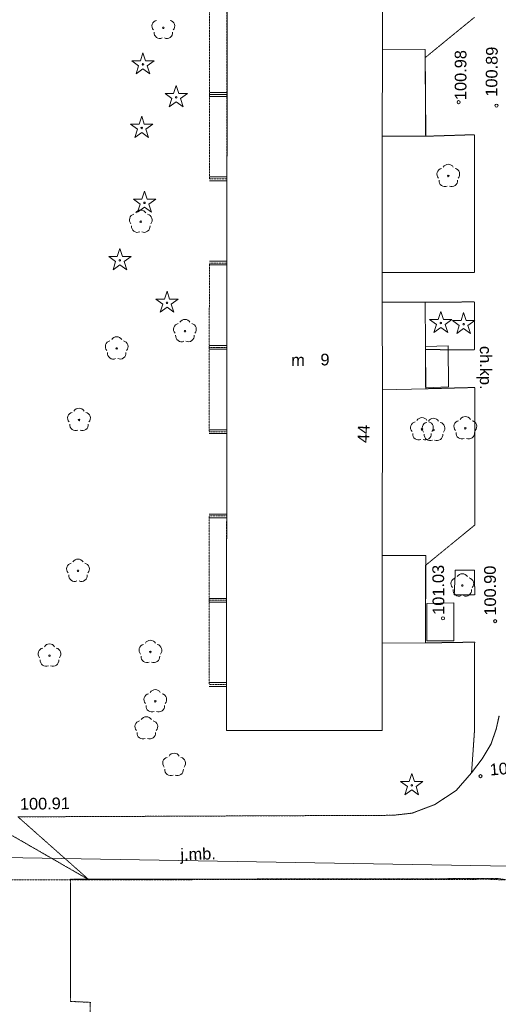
# Model space of a CAD drawing. Header units: millimetres. Extents: x 7098408 to 7789344, y 5351952 to 5979042.
# Tile 20 of 55: x 7544093 to 7574794, y 5666080 to 5729192. Entities that reach past the tile are written whole.
import ezdxf

# ---------------------------------------------------------------- set-up
doc = ezdxf.new("R2010")
doc.units = ezdxf.units.MM
doc.header["$MEASUREMENT"] = 0
for name, pattern in [('4002', [2, 1, -1]), ('4003', [3, 2, -1]), ('4004', [4, 3, -1])]:
    doc.linetypes.add(name, pattern=pattern)
for name, color, linetype, lineweight, true_color in [('Budynki_Nr_pióra__102', 7, 'Continuous', 5, 0xcccccc), ('Drogi_Nr_pióra__102', 7, 'Continuous', 5, 0xcccccc), ('Dzialki_Nr_pióra__102', 7, 'Continuous', 5, 0xcccccc), ('Elementy_budynkow_Nr_pióra__102', 7, 'Continuous', 5, 0xcccccc), ('Roslinnosc_Nr_pióra__102', 7, 'Continuous', 5, 0xcccccc), ('Rzezba_Nr_pióra__102', 7, 'Continuous', 5, 0xcccccc), ('SYSTEM_Nr_pióra__102', 7, 'Continuous', 5, 0xcccccc), ('Uzytki_Nr_pióra__102', 7, 'Continuous', 5, 0xcccccc)]:
    doc.layers.add(name, color=color, linetype=linetype, lineweight=lineweight, true_color=true_color)
doc.styles.add('STYL_AUTOMATYCZNY_2', font='arial.ttf')

msp = doc.modelspace()

# ---------------------------------------------------------------- linework, layer by layer
at = {"layer": 'Budynki_Nr_pióra__102', "color": 254, "linetype": 'Continuous', "lineweight": 5, "true_color": 0xcccccc, "flags": 128}
msp.add_lwpolyline([(7557394.04, 5732739.94), (7567352.21, 5732729.93), (7567362.22, 5727295.48), (7570094.46, 5727285.47), (7570134.49, 5721720.91), (7567352.21, 5721720.91), (7567352.21, 5711092.19), (7570104.47, 5711082.18), (7570134.49, 5705537.64), (7567362.22, 5705457.57), (7567352.21, 5694838.86), (7570134.49, 5694838.86), (7570114.47, 5689244.28), (7567352.21, 5689234.27), (7567352.21, 5683629.67), (7557364.02, 5683629.67)], close=True, dxfattribs=at)
at = {"layer": 'Budynki_Nr_pióra__102', "color": 254, "linetype": '4003', "lineweight": 5, "true_color": 0xcccccc, "flags": 128}
for points in [[(7556273.12, 5729807.54), (7557390.04, 5729807.54), (7557384.04, 5724403.11), (7556263.12, 5724403.11)], [(7556263.12, 5724403.11), (7557384.04, 5724403.11), (7557384.04, 5718998.67), (7556263.12, 5718998.67)], [(7556263.12, 5713594.24), (7557384.04, 5713594.24), (7557374.03, 5708189.81), (7556253.11, 5708189.81)], [(7556253.11, 5708189.81), (7557374.03, 5708189.81), (7557374.03, 5702785.38), (7556253.11, 5702785.38)], [(7556253.11, 5697380.95), (7557370.02, 5697381.95), (7557364.02, 5691976.52), (7556243.1, 5691976.52)], [(7556243.1, 5691976.52), (7557364.02, 5691976.52), (7557364.02, 5686572.08), (7556243.1, 5686572.08)]]:
    msp.add_lwpolyline(points, close=True, dxfattribs=at)
at = {"layer": 'Drogi_Nr_pióra__102', "color": 254, "linetype": '4004', "lineweight": 5, "true_color": 0xcccccc}
for p, q in [((7570101.46, 5726759.04), (7573267.06, 5729347.16)), ((7570134.49, 5721720.91), (7570101.46, 5726759.04)), ((7573257.05, 5721820.99), (7570134.49, 5721720.91)), ((7573267.06, 5712993.75), (7573257.05, 5721820.99)), ((7567352.21, 5712977.74), (7573267.06, 5712993.75)), ((7567352.21, 5711092.19), (7567352.21, 5712977.74)), ((7570104.47, 5711082.18), (7567352.21, 5711092.19)), ((7573267.06, 5711102.2), (7570104.47, 5711082.18)), ((7573267.06, 5708029.68), (7573267.06, 5711102.2)), ((7570134.49, 5705537.64), (7570120.48, 5708046.69)), ((7570120.48, 5708046.69), (7573267.06, 5708029.68)), ((7573287.08, 5705617.7), (7570134.49, 5705537.64)), ((7573297.08, 5696810.48), (7573287.08, 5705617.7)), ((7570131.49, 5694221.36), (7573297.08, 5696810.48)), ((7570114.47, 5689244.28), (7570131.49, 5694221.36)), ((7572036.05, 5693908.1), (7571965.99, 5692326.8)), ((7573257.05, 5693898.09), (7572036.05, 5693908.1)), ((7573287.08, 5692336.81), (7573257.05, 5693898.09)), ((7571965.99, 5692326.8), (7573287.08, 5692336.81)), ((7573277.07, 5689294.32), (7570114.47, 5689244.28)), ((7573267.06, 5683639.68), (7573277.07, 5689294.32)), ((7574838.35, 5684550.43), (7574658.2, 5683719.75)), ((7573076.9, 5680907.44), (7573267.06, 5683639.68)), ((7574658.2, 5683719.75), (7574327.93, 5682778.97)), ((7574327.93, 5682778.97), (7573757.46, 5681808.18)), ((7573757.46, 5681808.18), (7573076.9, 5680907.44))]:
    msp.add_line(p, q, dxfattribs=at)
at = {"layer": 'Drogi_Nr_pióra__102', "color": 254, "linetype": 'Continuous', "lineweight": 5, "true_color": 0xcccccc}
for p, q in [((7574658.2, 5683719.75), (7574838.35, 5684550.43)), ((7574327.93, 5682778.97), (7574658.2, 5683719.75)), ((7573757.46, 5681808.18), (7574327.93, 5682778.97)), ((7573076.9, 5680907.44), (7573757.46, 5681808.18)), ((7572081.09, 5679776.51), (7573076.9, 5680907.44)), ((7570729.98, 5678885.78), (7572081.09, 5679776.51)), ((7569278.79, 5678335.33), (7570729.98, 5678885.78)), ((7568028.76, 5678195.22), (7569278.79, 5678335.33)), ((7543983.05, 5678095.13), (7568028.76, 5678195.22))]:
    msp.add_line(p, q, dxfattribs=at)
at = {"layer": 'Drogi_Nr_pióra__102', "color": 254, "linetype": '4003', "lineweight": 5, "true_color": 0xcccccc}
for p, q in [((7574658.2, 5683719.75), (7574838.35, 5684550.43)), ((7574327.93, 5682778.97), (7574658.2, 5683719.75)), ((7573757.46, 5681808.18), (7574327.93, 5682778.97)), ((7573076.9, 5680907.44), (7573757.46, 5681808.18)), ((7572081.09, 5679776.51), (7573076.9, 5680907.44)), ((7570729.98, 5678885.78), (7572081.09, 5679776.51)), ((7569278.79, 5678335.33), (7570729.98, 5678885.78)), ((7568028.76, 5678195.22), (7569278.79, 5678335.33)), ((7548536.78, 5674061.83), (7541549.05, 5678081.12)), ((7543983.05, 5678095.13), (7568028.76, 5678195.22)), ((7543983.05, 5678095.13), (7548536.78, 5674061.83)), ((7548536.78, 5674061.83), (7501968.59, 5674071.83)), ((7574247.86, 5674091.85), (7548536.78, 5674061.83)), ((7575258.69, 5674051.82), (7574247.86, 5674091.85))]:
    msp.add_line(p, q, dxfattribs=at)
at = {"layer": 'Dzialki_Nr_pióra__102', "color": 254, "linetype": 'Continuous', "lineweight": 5, "true_color": 0xcccccc}
for p, q in [((7547355.81, 5673841.65), (7547345.8, 5666515.64)), ((7570564.84, 5674131.88), (7547606.02, 5674091.85)), ((7574558.12, 5674140.89), (7571065.25, 5674132.88)), ((7547596.01, 5666253.42), (7548356.63, 5666217.39))]:
    msp.add_line(p, q, dxfattribs=at)
at = {"layer": 'Elementy_budynkow_Nr_pióra__102', "color": 254, "linetype": 'Continuous', "lineweight": 5, "true_color": 0xcccccc}
for p, q in [((7556263.12, 5724528.21), (7557384.04, 5724528.21)), ((7556263.12, 5724278), (7557384.04, 5724278)), ((7556263.12, 5719123.78), (7557384.04, 5719123.78)), ((7556263.12, 5718873.57), (7557384.04, 5718873.57)), ((7556263.12, 5713719.35), (7557384.04, 5713719.35)), ((7556263.12, 5713469.14), (7557384.04, 5713469.14)), ((7556253.11, 5708314.91), (7557374.03, 5708314.91)), ((7556253.11, 5708064.71), (7557374.03, 5708064.71)), ((7556253.11, 5702910.48), (7557374.03, 5702910.48)), ((7556253.11, 5702660.28), (7557374.03, 5702660.28)), ((7556253.11, 5697506.05), (7557370.02, 5697507.05)), ((7556253.11, 5697255.85), (7557370.02, 5697256.85)), ((7556243.1, 5692101.62), (7557364.02, 5692101.62)), ((7556243.1, 5691851.41), (7557364.02, 5691851.41)), ((7556243.1, 5686697.19), (7557364.02, 5686697.19)), ((7556243.1, 5686446.98), (7557364.02, 5686446.98))]:
    msp.add_line(p, q, dxfattribs=at)
at = {"layer": 'Elementy_budynkow_Nr_pióra__102', "color": 254, "linetype": 'Continuous', "lineweight": 5, "true_color": 0xcccccc, "flags": 128}
for points in [[(7557394.04, 5732739.94), (7567352.21, 5732729.93), (7567362.22, 5727295.48), (7567352.21, 5721720.91), (7567352.21, 5711092.19), (7567362.22, 5705457.57), (7567352.21, 5694838.86), (7567352.21, 5689234.27), (7567352.21, 5683629.67), (7557364.02, 5683629.67)], [(7567362.22, 5727295.48), (7570094.46, 5727285.47), (7570134.49, 5721720.91), (7567352.21, 5721720.91)], [(7567352.21, 5711092.19), (7570104.47, 5711082.18), (7570134.49, 5705537.64), (7567362.22, 5705457.57)], [(7570134.49, 5705605.69), (7570119.48, 5708236.85), (7571572.67, 5708280.89), (7571596.69, 5705657.74)], [(7567352.21, 5694838.86), (7570134.49, 5694838.86), (7570114.47, 5689244.28), (7567352.21, 5689234.27)], [(7570207.55, 5691775.35), (7571932.97, 5691810.38), (7571932.97, 5689375.38), (7570217.56, 5689373.38)]]:
    msp.add_lwpolyline(points, close=True, dxfattribs=at)
at = {"layer": 'Roslinnosc_Nr_pióra__102', "color": 254, "linetype": 'Continuous', "lineweight": 5, "true_color": 0xcccccc}
for p, q in [((7551999.62, 5727078.3), (7551834.48, 5726562.88)), ((7552164.76, 5726562.88), (7551999.62, 5727078.3)), ((7551834.48, 5726562.88), (7551284.03, 5726562.88)), ((7551284.03, 5726562.88), (7551724.39, 5726242.61)), ((7551724.39, 5726242.61), (7551559.26, 5725722.19)), ((7552715.21, 5726562.88), (7552164.76, 5726562.88)), ((7552274.85, 5726242.61), (7552715.21, 5726562.88)), ((7552439.98, 5725722.19), (7552274.85, 5726242.61)), ((7551559.26, 5725722.19), (7551999.62, 5726042.45)), ((7551999.62, 5726042.45), (7552439.98, 5725722.19)), ((7554131.37, 5724966.57), (7553966.23, 5724451.15)), ((7554296.5, 5724451.15), (7554131.37, 5724966.57)), ((7553966.23, 5724451.15), (7553415.78, 5724451.15)), ((7553415.78, 5724451.15), (7553856.14, 5724130.88)), ((7554846.95, 5724451.15), (7554296.5, 5724451.15)), ((7554406.59, 5724130.88), (7554846.95, 5724451.15)), ((7553856.14, 5724130.88), (7553691.01, 5723610.46)), ((7553691.01, 5723610.46), (7554131.37, 5723930.72)), ((7554131.37, 5723930.72), (7554571.73, 5723610.46)), ((7554571.73, 5723610.46), (7554406.59, 5724130.88)), ((7551919.55, 5723004.96), (7551754.42, 5722489.54)), ((7552084.69, 5722489.54), (7551919.55, 5723004.96)), ((7551754.42, 5722489.54), (7551203.97, 5722489.54)), ((7551203.97, 5722489.54), (7551644.33, 5722169.27)), ((7552635.14, 5722489.54), (7552084.69, 5722489.54)), ((7552194.78, 5722169.27), (7552635.14, 5722489.54)), ((7551644.33, 5722169.27), (7551479.19, 5721648.85)), ((7551479.19, 5721648.85), (7551919.55, 5721969.11)), ((7551919.55, 5721969.11), (7552359.92, 5721648.85)), ((7552359.92, 5721648.85), (7552194.78, 5722169.27)), ((7552100.7, 5718201.02), (7551935.57, 5717685.6)), ((7552265.84, 5717685.6), (7552100.7, 5718201.02)), ((7551935.57, 5717685.6), (7551385.12, 5717685.6)), ((7551385.12, 5717685.6), (7551825.48, 5717365.34)), ((7551825.48, 5717365.34), (7551660.34, 5716844.91)), ((7552816.29, 5717685.6), (7552265.84, 5717685.6)), ((7552375.93, 5717365.34), (7552816.29, 5717685.6)), ((7552541.06, 5716844.91), (7552375.93, 5717365.34)), ((7551660.34, 5716844.91), (7552100.7, 5717165.17)), ((7552100.7, 5717165.17), (7552541.06, 5716844.91)), ((7550520.41, 5714519), (7550355.27, 5714003.58)), ((7550685.54, 5714003.58), (7550520.41, 5714519)), ((7550355.27, 5714003.58), (7549804.82, 5714003.58)), ((7549804.82, 5714003.58), (7550245.18, 5713683.32)), ((7550245.18, 5713683.32), (7550080.05, 5713162.89)), ((7551235.99, 5714003.58), (7550685.54, 5714003.58)), ((7550795.63, 5713683.32), (7551235.99, 5714003.58)), ((7550960.77, 5713162.89), (7550795.63, 5713683.32)), ((7550080.05, 5713162.89), (7550520.41, 5713483.15)), ((7550520.41, 5713483.15), (7550960.77, 5713162.89)), ((7553542.89, 5711796.77), (7553377.75, 5711281.35)), ((7553708.02, 5711281.35), (7553542.89, 5711796.77)), ((7553377.75, 5711281.35), (7552827.3, 5711281.35)), ((7552827.3, 5711281.35), (7553267.66, 5710961.08)), ((7554258.47, 5711281.35), (7553708.02, 5711281.35)), ((7553818.11, 5710961.08), (7554258.47, 5711281.35)), ((7553267.66, 5710961.08), (7553102.52, 5710440.66)), ((7553102.52, 5710440.66), (7553542.89, 5710760.92)), ((7553542.89, 5710760.92), (7553983.25, 5710440.66)), ((7553983.25, 5710440.66), (7553818.11, 5710961.08)), ((7571105.29, 5710498.7), (7570940.15, 5709983.28)), ((7571270.42, 5709983.28), (7571105.29, 5710498.7)), ((7572566.48, 5710428.65), (7572401.35, 5709913.22)), ((7572731.62, 5709913.22), (7572566.48, 5710428.65)), ((7570940.15, 5709983.28), (7570389.7, 5709983.28)), ((7570389.7, 5709983.28), (7570830.06, 5709663.02)), ((7571820.87, 5709983.28), (7571270.42, 5709983.28)), ((7571380.51, 5709663.02), (7571820.87, 5709983.28)), ((7572401.35, 5709913.22), (7571850.9, 5709913.22)), ((7571850.9, 5709913.22), (7572291.26, 5709592.96)), ((7573282.07, 5709913.22), (7572731.62, 5709913.22)), ((7572841.71, 5709592.96), (7573282.07, 5709913.22)), ((7570830.06, 5709663.02), (7570664.93, 5709142.59)), ((7570664.93, 5709142.59), (7571105.29, 5709462.86)), ((7571105.29, 5709462.86), (7571545.65, 5709142.59)), ((7571545.65, 5709142.59), (7571380.51, 5709663.02)), ((7572291.26, 5709592.96), (7572126.12, 5709072.54)), ((7572126.12, 5709072.54), (7572566.48, 5709392.8)), ((7572566.48, 5709392.8), (7573006.85, 5709072.54)), ((7573006.85, 5709072.54), (7572841.71, 5709592.96)), ((7569243.76, 5680867.41), (7569078.62, 5680351.98)), ((7569408.9, 5680351.98), (7569243.76, 5680867.41)), ((7569078.62, 5680351.98), (7568528.17, 5680351.98)), ((7568528.17, 5680351.98), (7568968.53, 5680031.72)), ((7569959.35, 5680351.98), (7569408.9, 5680351.98)), ((7569518.99, 5680031.72), (7569959.35, 5680351.98)), ((7568968.53, 5680031.72), (7568803.4, 5679511.3)), ((7568803.4, 5679511.3), (7569243.76, 5679831.56)), ((7569243.76, 5679831.56), (7569684.12, 5679511.3)), ((7569684.12, 5679511.3), (7569518.99, 5680031.72))]:
    msp.add_line(p, q, dxfattribs=at)
for centre in [(7553309.69, 5728669.61), (7551999.62, 5726327.68), (7554131.37, 5724215.95), (7551919.55, 5722254.34), (7571583.68, 5719174.82), (7552100.7, 5717450.41), (7551860.51, 5716240.41), (7550520.41, 5713768.39), (7553542.89, 5711046.15), (7571105.29, 5709748.09), (7554691.83, 5709230.67), (7572566.48, 5709678.03), (7550318.24, 5708119.75), (7547900.26, 5703540), (7569894.29, 5702935.5), (7570634.9, 5702895.47), (7572676.58, 5703005.56), (7547836.21, 5693868.07), (7572486.42, 5692927.3), (7546004.7, 5688433.61), (7552480.01, 5688663.8), (7552790.27, 5685501.21), (7569243.76, 5680116.79)]:
    msp.add_circle(centre, 50.04, dxfattribs=at)
for centre, start, end in [((7552954.4, 5728784.7), 102.4999999, 221.7500001), ((7553664.99, 5728784.7), 318.3000001, 77.49), ((7553089.51, 5728364.35), 174.33, 293.4499999), ((7553529.87, 5728364.35), 246.2400001, 5.7399999), ((7571583.68, 5719550.13), 30.19, 149.7700001), ((7571228.39, 5719289.91), 102.5000001, 221.7500001), ((7571938.97, 5719289.91), 318.3, 77.49), ((7571363.5, 5718869.57), 174.3299999, 293.4499999), ((7571803.86, 5718869.57), 246.2399999, 5.74), ((7551505.21, 5716355.51), 102.5, 221.7500001), ((7551860.51, 5716615.72), 30.1900001, 149.77), ((7552215.8, 5716355.51), 318.3, 77.49), ((7551640.33, 5715935.16), 174.33, 293.4499999), ((7552080.69, 5715935.16), 246.24, 5.74), ((7554691.83, 5709605.97), 30.1900001, 149.77), ((7554336.54, 5709345.76), 102.5, 221.7500001), ((7555047.12, 5709345.76), 318.3, 77.49), ((7549962.95, 5708234.85), 102.5000001, 221.7500001), ((7550318.24, 5708495.06), 30.19, 149.7700001), ((7550673.53, 5708234.85), 318.3000002, 77.4899999), ((7554471.65, 5708925.41), 174.33, 293.45), ((7554912.01, 5708925.41), 246.24, 5.74), ((7550098.06, 5707814.5), 174.3299999, 293.4499999), ((7550538.42, 5707814.5), 246.24, 5.7399999), ((7547900.26, 5703915.31), 30.19, 149.7699999), ((7547544.97, 5703655.09), 102.4999999, 221.7500002), ((7548255.55, 5703655.09), 318.3, 77.4899999), ((7569894.29, 5703310.81), 30.1900001, 149.77), ((7570634.9, 5703270.78), 30.1900001, 149.77), ((7572321.28, 5703120.65), 102.5, 221.7500002), ((7572676.58, 5703380.87), 30.1900001, 149.77), ((7573031.87, 5703120.65), 318.3000002, 77.4899997), ((7547680.08, 5703234.75), 174.3300001, 293.4499998), ((7548120.44, 5703234.75), 246.24, 5.7399999), ((7569539, 5703050.6), 102.5, 221.7500002), ((7570279.61, 5703010.56), 102.4999999, 221.7500002), ((7570249.59, 5703050.6), 318.3, 77.4899999), ((7570990.19, 5703010.56), 318.3000002, 77.4899998), ((7569674.11, 5702630.25), 174.3299999, 293.4499999), ((7570114.47, 5702630.25), 246.24, 5.7399999), ((7570414.72, 5702590.22), 174.3300001, 293.4499999), ((7570855.08, 5702590.22), 246.24, 5.74), ((7572456.39, 5702700.31), 174.3299999, 293.4499999), ((7572896.76, 5702700.31), 246.2399999, 5.74), ((7547836.21, 5694243.38), 30.1900002, 149.7699999), ((7547480.91, 5693983.16), 102.4999999, 221.7500002), ((7548191.5, 5693983.16), 318.3, 77.4899999), ((7547616.03, 5693562.82), 174.33, 293.4499998), ((7548056.39, 5693562.82), 246.24, 5.7399999), ((7572131.13, 5693042.39), 102.4999999, 221.7500002), ((7572486.42, 5693302.6), 30.1899999, 149.7700002), ((7572841.71, 5693042.39), 318.3, 77.4899999), ((7572266.24, 5692622.05), 174.3299999, 293.45), ((7572706.6, 5692622.05), 246.2399999, 5.74), ((7546004.7, 5688808.92), 30.19, 149.7700001), ((7552124.72, 5688778.89), 102.5000001, 221.7500001), ((7552480.01, 5689039.11), 30.19, 149.7700001), ((7552835.31, 5688778.89), 318.3000001, 77.4899998), ((7545649.41, 5688548.71), 102.5, 221.7500001), ((7546360, 5688548.71), 318.3, 77.49), ((7552259.83, 5688358.55), 174.3299999, 293.4499999), ((7552700.19, 5688358.55), 246.24, 5.7399999), ((7545784.52, 5688128.36), 174.33, 293.45), ((7546224.88, 5688128.36), 246.24, 5.7399999), ((7552434.98, 5685616.3), 102.5, 221.7500001), ((7552790.27, 5685876.51), 30.1899999, 149.7700002), ((7553145.56, 5685616.3), 318.3000002, 77.4899998), ((7552570.09, 5685195.96), 174.33, 293.45), ((7553010.45, 5685195.96), 246.2399999, 5.74), ((7552215.8, 5684142.09), 30.1900001, 149.77), ((7551860.51, 5683881.88), 102.4999999, 221.7500001), ((7552571.09, 5683881.88), 318.3000001, 77.4899999), ((7551995.62, 5683461.53), 174.33, 293.45), ((7552435.98, 5683461.53), 246.24, 5.74), ((7553998.26, 5681800.17), 30.1899999, 149.7700002), ((7553642.97, 5681539.96), 102.5000001, 221.75), ((7554353.55, 5681539.96), 318.2999999, 77.49), ((7553778.08, 5681119.61), 174.3299999, 293.45), ((7554218.44, 5681119.61), 246.2399999, 5.74)]:
    msp.add_arc(centre, 375.31, start, end, dxfattribs=at)
at = {"layer": 'Rzezba_Nr_pióra__102', "color": 254, "linetype": 'Continuous', "lineweight": 5, "true_color": 0xcccccc}
for centre in [(7572246.22, 5723902.7), (7574678.22, 5723682.52), (7571245.4, 5690825.57), (7574588.14, 5690635.42), (7573651.37, 5680707.28)]:
    msp.add_circle(centre, 100.08, dxfattribs=at)
at = {"layer": 'SYSTEM_Nr_pióra__102', "color": 254, "linetype": 'Continuous', "lineweight": 5, "true_color": 0xcccccc}
for p, q in [((7547355.81, 5674091.85), (7547405.85, 5674091.85)), ((7547355.81, 5674091.85), (7547405.85, 5674091.85)), ((7570815.05, 5674131.88), (7570865.09, 5674131.88)), ((7570815.05, 5674131.88), (7570865.09, 5674131.88)), ((7547345.8, 5666265.43), (7547395.85, 5666265.43)), ((7547345.8, 5666265.43), (7547395.85, 5666265.43)), ((7548606.84, 5666205.38), (7548656.88, 5666205.38)), ((7548606.84, 5666205.38), (7548656.88, 5666205.38))]:
    msp.add_line(p, q, dxfattribs=at)
at = {"layer": 'SYSTEM_Nr_pióra__102', "color": 254, "linetype": 'Continuous', "lineweight": 5, "true_color": 0xcccccc, "flags": 128}
msp.add_lwpolyline([(7440556.24, 5864219.76), (7644526.49, 5861529.55), (7640522.21, 5673831.64), (7436764.13, 5677307.49)], close=True, dxfattribs=at)
at = {"layer": 'Uzytki_Nr_pióra__102', "color": 254, "linetype": '4002', "lineweight": 5, "true_color": 0xcccccc, "flags": 128}
msp.add_lwpolyline([(7649619.67, 5755548.65), (7649569.63, 5744829.86), (7633406.37, 5725554.05), (7633446.41, 5712453.31), (7629393.08, 5707299.08), (7636869.21, 5702575.21), (7626030.33, 5693157.49), (7623147.96, 5690655.43), (7603231.63, 5672950.92), (7593213.42, 5664654.11), (7581553.85, 5654345.66), (7580723.17, 5671209.49), (7579952.54, 5672350.42), (7577900.86, 5673631.47), (7577290.36, 5673731.56), (7574808.32, 5674141.89), (7570815.05, 5674131.88), (7547355.81, 5674091.85), (7547345.8, 5666265.43), (7548606.84, 5666205.38), (7548716.93, 5655906.94), (7548756.96, 5651763.54), (7556363.2, 5644187.33), (7569724.15, 5644017.19), (7556593.39, 5632547.78), (7554932.02, 5631116.61), (7542381.73, 5620357.79), (7540460.16, 5618706.44), (7538578.61, 5617095.11), (7518812.41, 5599770.91), (7516080.17, 5597368.94), (7512787.47, 5594476.57), (7504450.63, 5588952.04), (7493821.91, 5589002.08), (7494952.84, 5637952.22), (7495443.24, 5692086.61), (7495923.64, 5716906.96), (7498565.8, 5904380.69), (7498936.11, 5938118.35), (7500847.68, 5938868.97), (7500957.77, 5920243.7), (7503910.19, 5920273.72), (7511246.2, 5920353.79), (7511206.17, 5917521.46), (7503910.19, 5917561.5), (7503870.15, 5909835.16), (7511176.14, 5909795.13), (7511076.06, 5908694.23), (7499986.97, 5908644.18), (7499996.98, 5904891.11), (7500057.03, 5896374.12), (7508684.1, 5896254.02), (7508203.71, 5868661.4), (7508093.62, 5855720.79), (7518181.89, 5855630.71), (7520353.67, 5855590.68), (7520653.92, 5872314.39), (7521985.01, 5872354.43), (7522835.71, 5942982.34), (7524176.81, 5943142.47), (7523135.95, 5872384.45), (7522835.71, 5852638.26), (7534365.16, 5852678.29), (7545184.03, 5852728.33), (7556183.05, 5852768.37), (7557914.47, 5852718.33), (7574227.85, 5852808.4), (7580272.8, 5852838.42), (7592372.73, 5852908.48), (7601640.33, 5852958.52), (7603842.13, 5852958.52), (7615301.53, 5852998.55), (7626320.56, 5853038.59), (7629202.93, 5853108.65), (7639181.11, 5853148.68), (7651050.84, 5853198.72), (7662830.5, 5853248.76), (7674389.98, 5853288.79), (7686419.84, 5853338.83), (7698189.5, 5853378.87), (7710209.35, 5853549.01), (7710259.39, 5840978.7), (7674960.45, 5840878.62), (7674980.46, 5794880.9), (7679634.28, 5795191.15), (7686119.6, 5798003.46), (7693305.49, 5801116.01), (7686059.55, 5785243), (7683887.77, 5780519.12), (7672428.37, 5755438.56), (7661349.29, 5755498.6), (7649619.67, 5755548.65), (7624078.73, 5780298.94), (7616342.38, 5780509.11), (7616162.23, 5772982.94), (7623888.57, 5772762.76), (7624078.73, 5780298.94), (7649619.67, 5755548.65), (7555122.18, 5752346.02), (7555112.17, 5754287.61), (7555102.16, 5758731.26), (7555622.59, 5794260.39), (7555742.69, 5801346.2), (7544233.25, 5801336.19), (7542321.68, 5801396.24), (7533564.5, 5801396.24), (7519553.01, 5801396.24), (7507513.14, 5801396.24), (7503549.89, 5801396.24), (7500847.68, 5801396.24), (7500857.68, 5779378.19), (7500857.68, 5773573.43), (7500857.68, 5735842.49), (7506812.57, 5735842.49), (7518372.05, 5735852.5), (7532873.94, 5735852.5), (7538888.87, 5735852.5), (7541611.1, 5738614.76), (7543602.73, 5740656.43), (7555122.18, 5752346.02), (7649619.67, 5755548.65), (7623838.53, 5720219.68), (7601820.47, 5720760.12), (7601580.28, 5711992.93), (7601400.13, 5703896.29), (7579021.78, 5704336.65), (7579051.8, 5683169.29), (7581473.79, 5677004.24), (7585016.69, 5673161.09), (7600799.64, 5672890.87), (7601189.96, 5694758.8), (7612809.48, 5694398.5), (7623208.01, 5694208.35), (7623838.53, 5720219.68)], close=True, dxfattribs=at)

# ---------------------------------------------------------------- texts
at = {"layer": 'Budynki_Nr_pióra__102', "color": 254, "linetype": 'Continuous', "lineweight": 5, "true_color": 0xcccccc, "char_height": 750, "attachment_point": 7, "style": 'STYL_AUTOMATYCZNY_2'}
for s, insert, rotation in [('\\A1;{\\pql;\\fArial|b0|i0|c238|p0;\\W1.000000;m}', (7561513.33, 5707003.13), 359.97), ('\\A1;{\\pql;\\fArial|b0|i0|c238|p0;\\W1.000000;9}', (7563385.03, 5707022.63), 359.97), ('\\A1;{\\pql;\\fArial|b0|i0|c238|p0;\\W1.000000;44}', (7566501.39, 5702050.03), 88.152389)]:
    msp.add_mtext(s, dxfattribs=dict(at, insert=insert, rotation=rotation))
at = {"layer": 'Drogi_Nr_pióra__102', "color": 254, "linetype": 'Continuous', "lineweight": 5, "true_color": 0xcccccc, "char_height": 750, "attachment_point": 7, "style": 'STYL_AUTOMATYCZNY_2'}
for s, insert, rotation in [('\\A1;{\\pql;\\fArial|b0|i0|c238|p0;\\W1.000000;ch.kp. }', (7573385.14, 5708278.17), 270), ('\\A1;{\\pql;\\fArial|b0|i0|c238|p0;\\W1.000000;j.mb. }', (7554421.2, 5675079.06), 1.877869)]:
    msp.add_mtext(s, dxfattribs=dict(at, insert=insert, rotation=rotation))
at = {"layer": 'Rzezba_Nr_pióra__102', "color": 254, "linetype": 'Continuous', "lineweight": 5, "true_color": 0xcccccc, "char_height": 750, "attachment_point": 7, "style": 'STYL_AUTOMATYCZNY_2'}
for s, insert, rotation in [('\\A1;{\\pql;\\fArial|b0|i0|c238|p0;\\W1.000000;100.98}', (7572759.32, 5724039.62), 90.030407), ('\\A1;{\\pql;\\fArial|b0|i0|c238|p0;\\W1.000000;100.89}', (7574732.61, 5724252.63), 89.332891), ('\\A1;{\\pql;\\fArial|b0|i0|c238|p0;\\W1.000000;101.03}', (7571346.61, 5691046.66), 90.473495), ('\\A1;{\\pql;\\fArial|b0|i0|c238|p0;\\W1.000000;100.90}', (7574664.85, 5690995.61), 90.464616), ('\\A1;{\\pql;\\fArial|b0|i0|c238|p0;\\W1.000000;100.73}', (7574273.46, 5680730.37), 4.969991), ('\\A1;{\\pql;\\fArial|b0|i0|c238|p0;\\W1.000000;100.91}', (7544114.07, 5678536.3), 0.859993)]:
    msp.add_mtext(s, dxfattribs=dict(at, insert=insert, rotation=rotation))

doc.saveas('drawing.dxf')
